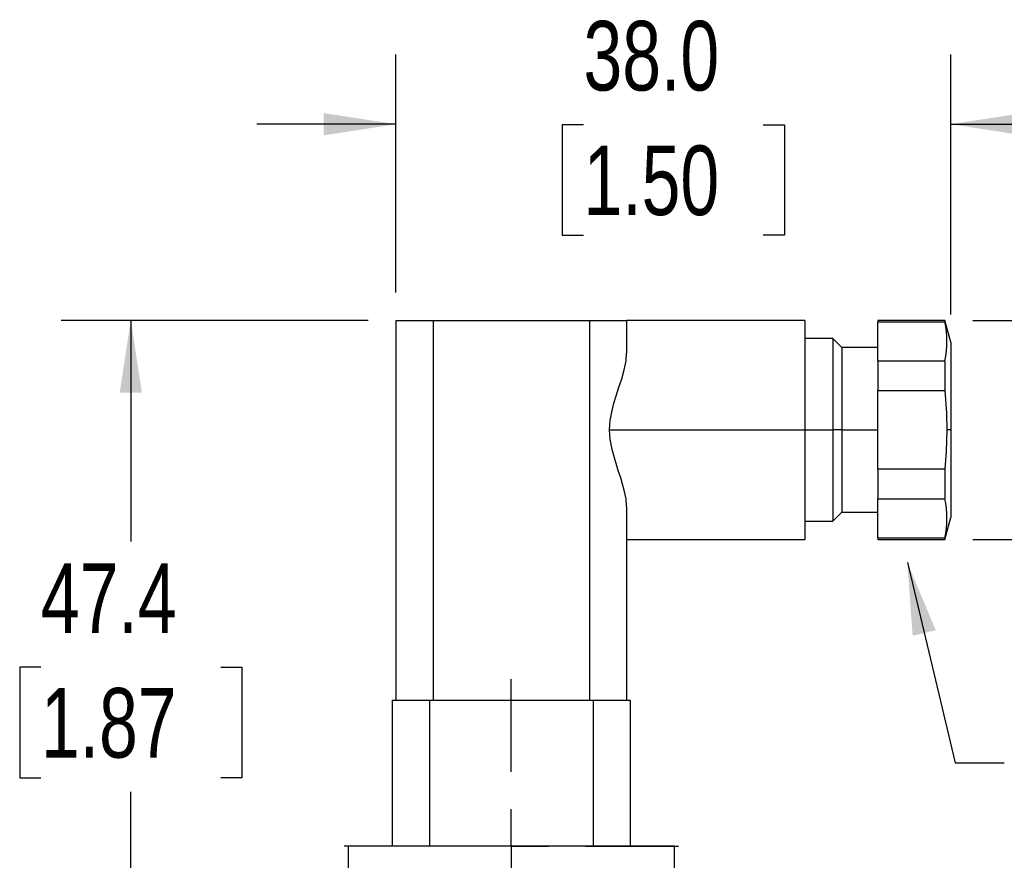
# Model space of a CAD drawing. Header units: millimetres. Extents: x 0 to 419, y 0 to 324.
# Tile 7 of 24: x 78 to 145, y 136 to 193. Entities that reach past the tile are written whole.
import ezdxf

# ---------------------------------------------------------------- set-up
doc = ezdxf.new("R2010")
doc.units = ezdxf.units.MM
doc.header["$LTSCALE"] = 1.5
doc.linetypes.add('CENTERX2', pattern=[20.32, 12.7, -2.54, 2.54, -2.54])
doc.layers.add('CENTER', color=40, linetype='CENTERX2')
doc.layers.add('DIMENSIONS', color=140, linetype='Continuous', lineweight=25)
doc.layers.add('TEXT', color=140, linetype='Continuous', lineweight=25)
doc.styles.add('SLDTEXTSTYLE2', font='TXT', dxfattribs={"width": 0.75})
doc.dimstyles.new('SLDDIMSTYLE0', dxfattribs={"dimtxt": 4.7625, "dimasz": 4.953, "dimexe": 0, "dimexo": 0.0625, "dimgap": 1.190625, "dimtad": 0, "dimtih": 1, "dimtoh": 1, "dimdec": 1, "dimrnd": 1e-09, "dimzin": 4, "dimdsep": 46, "dimtxsty": 'SLDTEXTSTYLE2', "dimsah": 1, "dimcen": 0.09, "dimadec": 0, "dimazin": 1, "dimtfac": 1, "dimtdec": 1, "dimtmove": 0, "dimatfit": 0, "dimfxl": 0, "dimfrac": 2, "dimtolj": 1, "dimtzin": 12, "dimarcsym": 0})
doc.dimstyles.new('SLDDIMSTYLE1', dxfattribs={"dimtxt": 4.7625, "dimasz": 4.953, "dimexe": 0, "dimexo": 0.0625, "dimgap": 1.190625, "dimtad": 0, "dimtih": 1, "dimtoh": 1, "dimdec": 1, "dimrnd": 1e-09, "dimzin": 12, "dimdsep": 46, "dimtxsty": 'SLDTEXTSTYLE2', "dimsah": 1, "dimcen": 0.09, "dimadec": 0, "dimazin": 3, "dimtfac": 1, "dimtdec": 1, "dimtofl": 0, "dimtmove": 0, "dimatfit": 3, "dimfxl": 0, "dimfrac": 2, "dimtolj": 1, "dimtzin": 12, "dimarcsym": 0})
doc.dimstyles.new('SLDDIMSTYLE3', dxfattribs={"dimtxt": 0.18, "dimasz": 4.953, "dimexe": 0, "dimexo": 0.0625, "dimgap": 0, "dimtad": 0, "dimtih": 1, "dimtoh": 1, "dimdec": 0, "dimrnd": 1e-09, "dimzin": 0, "dimdsep": 46, "dimtxsty": 'Standard', "dimsah": 1, "dimcen": 0.09, "dimadec": 0, "dimazin": 0, "dimtfac": 4.953, "dimtdec": 0, "dimtofl": 0, "dimtmove": 0, "dimatfit": 3, "dimfxl": 0, "dimfrac": 2, "dimtolj": 1, "dimtzin": 0, "dimarcsym": 0})

# ---------------------------------------------------------------- blocks, each defined once
blk = doc.blocks.new('_D')
at = {"layer": 'DIMENSIONS'}
for p, q in [((103.378, 174.446), (103.378, 190.73)), ((141.378, 172.946), (141.378, 190.73)), ((103.378, 185.968), (93.853, 185.968)), ((116.22, 185.932), (114.769, 185.932)), ((114.769, 185.932), (114.769, 178.371)), ((128.536, 185.932), (129.987, 185.932)), ((129.987, 185.932), (129.987, 178.371)), ((141.378, 185.968), (150.903, 185.968)), ((114.769, 178.371), (116.22, 178.371)), ((129.987, 178.371), (128.536, 178.371))]:
    blk.add_line(p, q, dxfattribs=at)
for points in [[(103.378, 185.968), (98.425, 186.73), (98.425, 185.206)], [(141.378, 185.968), (146.331, 185.206), (146.331, 186.73)]]:
    blk.add_solid(points, dxfattribs=at)
at = {"layer": 'DIMENSIONS', "char_height": 4.7625, "attachment_point": 1, "style": 'SLDTEXTSTYLE2'}
for s, insert in [('38.0', (116.22, 193.038)), ('1.50', (116.22, 184.51))]:
    blk.add_mtext(s, dxfattribs=dict(at, insert=insert))
blk = doc.blocks.new('_D_1')
at = {"layer": 'DIMENSIONS'}
for p, q in [((101.473, 172.541), (80.456, 172.541)), ((85.218, 172.541), (85.218, 157.391)), ((79.06, 148.79), (77.609, 148.79)), ((77.609, 148.79), (77.609, 141.229)), ((91.376, 148.79), (92.827, 148.79)), ((92.827, 148.79), (92.827, 141.229)), ((77.609, 141.229), (79.06, 141.229)), ((92.827, 141.229), (91.376, 141.229)), ((85.218, 125.111), (85.218, 140.262)), ((95.499, 125.111), (80.456, 125.111))]:
    blk.add_line(p, q, dxfattribs=at)
for points in [[(85.218, 172.541), (84.456, 167.588), (85.98, 167.588)], [(85.218, 125.111), (85.98, 130.064), (84.456, 130.064)]]:
    blk.add_solid(points, dxfattribs=at)
at = {"layer": 'DIMENSIONS', "char_height": 4.7625, "attachment_point": 1, "style": 'SLDTEXTSTYLE2'}
for s, insert in [('47.4', (79.06, 155.897)), ('1.87', (79.06, 147.369))]:
    blk.add_mtext(s, dxfattribs=dict(at, insert=insert))
blk = doc.blocks.new('_D_2')
at = {"layer": 'DIMENSIONS'}
for p, q in [((156.378, 172.541), (156.378, 182.066)), ((142.881, 172.541), (161.14, 172.541)), ((150.22, 165.005), (148.769, 165.005)), ((148.769, 165.005), (148.769, 157.444)), ((162.536, 165.005), (163.987, 165.005)), ((163.987, 165.005), (163.987, 157.444)), ((142.881, 157.541), (161.14, 157.541)), ((148.769, 157.444), (150.22, 157.444)), ((156.378, 157.541), (156.378, 148.016)), ((163.987, 157.444), (162.536, 157.444))]:
    blk.add_line(p, q, dxfattribs=at)
for points in [[(156.378, 172.541), (157.14, 177.494), (155.616, 177.494)], [(156.378, 157.541), (155.616, 152.588), (157.14, 152.588)]]:
    blk.add_solid(points, dxfattribs=at)
at = {"layer": 'DIMENSIONS', "char_height": 4.7625, "attachment_point": 1, "style": 'SLDTEXTSTYLE2'}
for s, insert in [('15.0', (150.22, 172.112)), ('0.59', (150.22, 163.584))]:
    blk.add_mtext(s, dxfattribs=dict(at, insert=insert))
blk = doc.blocks.new('SW_CENTERMARKSYMBOL_0')
at = {"layer": 'CENTER', "color": 0}
for p, q in [((0, 5.08), (0, 11.44)), ((0, 0), (0, 2.54)), ((-5.08, 0), (-11.44, 0)), ((0, 0), (-2.54, 0)), ((0, 0), (0, -2.54)), ((0, 0), (2.54, 0)), ((5.08, 0), (11.44, 0)), ((0, -5.08), (0, -11.44))]:
    blk.add_line(p, q, dxfattribs=at)

msp = doc.modelspace()

# ---------------------------------------------------------------- linework, layer by layer
for p, q in [((103.378, 172.541), (103.378, 146.541)), ((103.378, 172.541), (105.918, 172.541)), ((105.918, 172.541), (105.918, 146.541)), ((105.918, 172.541), (116.638, 172.541)), ((116.638, 172.541), (116.638, 146.541)), ((116.638, 172.541), (119.178, 172.541)), ((131.378, 172.541), (119.178, 172.541)), ((119.178, 172.541), (119.178, 170.287)), ((131.378, 172.541), (131.378, 165.041)), ((140.976, 172.541), (136.378, 172.541)), ((136.378, 172.541), (136.378, 172.45)), ((136.378, 172.45), (140.976, 172.45)), ((136.378, 169.757), (136.378, 172.45)), ((141.378, 171.041), (140.976, 172.541)), ((140.976, 172.541), (140.976, 172.45)), ((133.308, 171.291), (131.378, 171.291)), ((133.918, 170.681), (133.308, 171.291)), ((133.308, 171.291), (133.308, 165.041)), ((136.378, 170.681), (133.918, 170.681)), ((133.918, 170.681), (133.918, 165.041)), ((141.378, 171.041), (141.378, 165.041)), ((140.976, 169.757), (136.378, 169.757)), ((136.378, 169.757), (136.378, 167.734)), ((140.976, 169.757), (140.976, 167.734)), ((136.378, 162.349), (136.378, 167.734)), ((136.378, 167.734), (140.976, 167.734)), ((118.006, 165.041), (131.378, 165.041)), ((131.378, 165.041), (131.378, 157.541)), ((131.378, 165.041), (133.308, 165.041)), ((133.308, 165.041), (133.308, 158.791)), ((133.918, 165.041), (133.308, 165.041)), ((133.918, 165.041), (133.918, 159.401)), ((133.918, 165.041), (136.378, 165.041)), ((141.378, 165.041), (141.11, 165.041)), ((141.378, 165.041), (141.378, 159.041)), ((140.976, 162.349), (136.378, 162.349)), ((136.378, 162.349), (136.378, 160.325)), ((140.976, 162.349), (140.976, 160.325)), ((136.378, 160.325), (140.976, 160.325)), ((136.378, 157.633), (136.378, 160.325)), ((119.178, 159.795), (119.178, 146.541)), ((133.308, 158.791), (133.918, 159.401)), ((133.918, 159.401), (136.378, 159.401)), ((131.378, 158.791), (133.308, 158.791)), ((140.976, 157.541), (141.378, 159.041)), ((119.178, 157.541), (131.378, 157.541)), ((140.976, 157.633), (136.378, 157.633)), ((136.378, 157.633), (136.378, 157.541)), ((136.378, 157.541), (140.976, 157.541)), ((140.976, 157.633), (140.976, 157.541)), ((103.128, 146.541), (103.128, 136.541)), ((103.128, 146.541), (105.668, 146.541)), ((105.668, 146.541), (105.668, 136.541)), ((105.668, 146.541), (116.888, 146.541)), ((116.888, 146.541), (116.888, 136.541)), ((116.888, 146.541), (119.428, 146.541)), ((119.428, 146.541), (119.428, 136.541)), ((100.102, 136.541), (100.102, 130.191)), ((111.278, 136.541), (100.102, 136.541)), ((111.278, 136.541), (111.278, 130.191)), ((122.454, 136.541), (111.278, 136.541)), ((122.454, 130.191), (122.454, 136.541))]:
    msp.add_line(p, q)
at = {"flags": 128}
for points in [[(118.006, 165.041), (118.05, 165.687), (118.179, 166.378), (118.306, 166.863), (118.46, 167.369), (118.63, 167.895), (118.837, 168.545), (119.011, 169.164), (119.134, 169.761), (119.178, 170.287)], [(140.976, 167.734), (141.085, 166.193), (141.11, 165.041)], [(119.178, 159.795), (119.134, 160.321), (119.011, 160.919), (118.899, 161.328), (118.77, 161.751), (118.63, 162.188), (118.38, 162.969), (118.179, 163.705), (118.05, 164.396), (118.006, 165.041)], [(141.11, 165.041), (141.069, 163.57), (140.976, 162.349)]]:
    msp.add_lwpolyline(points, dxfattribs=at)
for centre in [(134.228, 171.104), (134.228, 158.979)]:
    msp.add_arc(centre, 6.881, 348.71743, 11.28257)

# ---------------------------------------------------------------- block references
at = {"layer": 'CENTER'}
msp.add_blockref('SW_CENTERMARKSYMBOL_0', (111.278, 136.541), dxfattribs=at)

# ---------------------------------------------------------------- dimensions: what is measured, and where the dimension line sits
at = {"layer": 'DIMENSIONS'}
dim = msp.add_linear_dim(base=(103.378, 185.968), p1=(141.378, 171.041), p2=(103.378, 172.541), dimstyle='SLDDIMSTYLE0', dxfattribs=at)
dim.commit()
dim.dimension.update_dxf_attribs({"geometry": '_D', "text_midpoint": (122.378, 185.968), "dimtype": 160})
for base, p1, p2, dimstyle, picture, middle in [((156.378, 157.541), (140.976, 172.541), (140.976, 157.541), 'SLDDIMSTYLE0', '_D_2', (156.378, 165.041)), ((85.218, 125.111), (103.378, 172.541), (97.404, 125.111), 'SLDDIMSTYLE1', '_D_1', (85.218, 148.826))]:
    dim = msp.add_linear_dim(base=base, p1=p1, p2=p2, angle=90, dimstyle=dimstyle, dxfattribs=at)
    dim.commit()
    dim.dimension.update_dxf_attribs({"geometry": picture, "text_midpoint": middle, "dimtype": 160})

# ---------------------------------------------------------------- leaders
at = {"layer": 'TEXT', "linetype": 'CENTERX2', "lineweight": 18}
msp.add_leader([(138.403, 155.954), (141.682, 142.243), (145.022, 142.243)], dimstyle='SLDDIMSTYLE3', dxfattribs=at)

doc.saveas('drawing.dxf')
